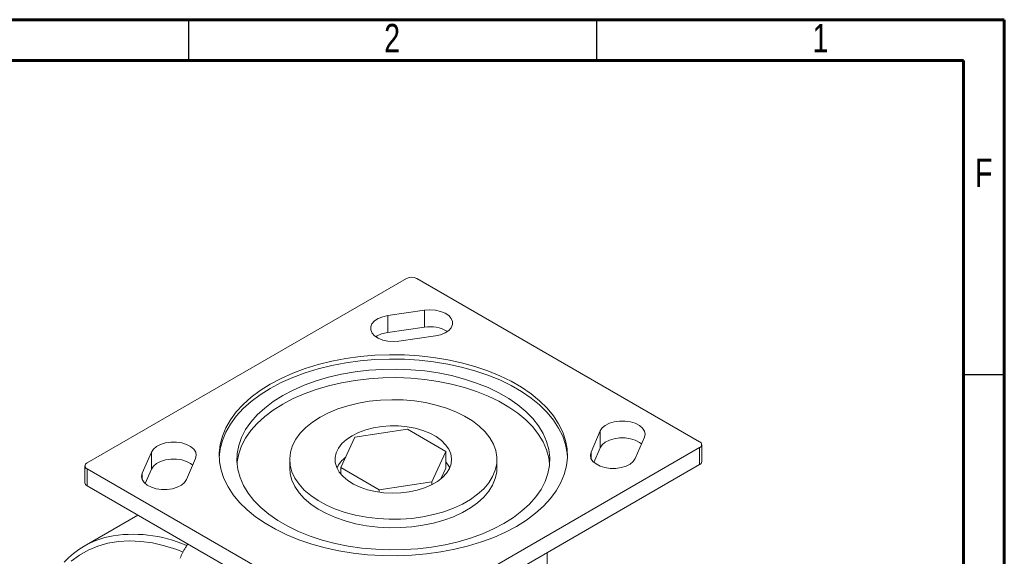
# Model space of a CAD drawing. Header units: inches. Extents: x 0.6 to 16.3, y 0.2 to 11.5.
# Tile 53 of 53: x 11.6 to 16.3, y 8.9 to 11.5. Entities that reach past the tile are written whole.
import ezdxf

# ---------------------------------------------------------------- set-up
doc = ezdxf.new("R2010")
doc.units = ezdxf.units.IN
doc.header["$MEASUREMENT"] = 0
doc.styles.add('SLDTEXTSTYLE0', font='TXT', dxfattribs={"width": 0.75})

msp = doc.modelspace()

# ---------------------------------------------------------------- linework, layer by layer
at = {"color": 7, "linetype": 'Continuous', "lineweight": 60}
for p, q in [((0.59055118, 11.49606299), (16.33858268, 11.49606299)), ((16.33858268, 11.49606299), (16.33858268, 0.19685039)), ((0.78740157, 11.2992126), (16.14173228, 11.2992126)), ((16.14173228, 11.2992126), (16.14173228, 0.39370079))]:
    msp.add_line(p, q, dxfattribs=at)
at = {"color": 7, "linetype": 'Continuous', "lineweight": 30}
for p, q in [((12.4015748, 11.49606299), (12.4015748, 11.2992126)), ((14.37007874, 11.49606299), (14.37007874, 11.2992126)), ((16.33858268, 9.78346457), (16.14173228, 9.78346457))]:
    msp.add_line(p, q, dxfattribs=at)
at = {"color": 7, "linetype": 'Continuous', "lineweight": 15}
for p, q in [((13.45403401, 10.24803233), (11.91254123, 9.35814749)), ((14.86824757, 9.4601985), (13.50353149, 10.24803233)), ((13.54049218, 10.09431034), (13.36371548, 10.06879759)), ((13.54049218, 10.09431034), (13.54049218, 10.01265626)), ((13.36371548, 10.06879759), (13.36371548, 9.98714351)), ((13.54049218, 10.01265626), (13.36371548, 9.98714351)), ((13.41707332, 9.94558629), (13.59385001, 9.97109904)), ((13.4583344, 9.52084683), (13.20477887, 9.4816259)), ((13.64394993, 9.41369326), (13.4583344, 9.52084683)), ((14.38853307, 9.51233828), (14.3443389, 9.41028727)), ((14.38853307, 9.51233828), (14.38853307, 9.4306842)), ((13.20477887, 9.4816259), (13.13683887, 9.33525141)), ((14.55777025, 9.37948444), (14.60196442, 9.48153546)), ((12.22301855, 9.41028727), (12.17882438, 9.30823625)), ((12.22301855, 9.41028727), (12.22301855, 9.32863319)), ((13.32675479, 8.54173938), (14.86824757, 9.43162422)), ((13.57600993, 9.26731877), (13.64394993, 9.41369326)), ((13.64394993, 9.41369326), (13.64394993, 9.33203918)), ((14.3443389, 9.41028727), (14.3443389, 9.37948444)), ((14.38853307, 9.4306842), (14.35826212, 9.36078402)), ((14.86824757, 9.43162422), (14.86824757, 9.34997014)), ((14.87849884, 9.36425728), (14.87849884, 9.44591136)), ((14.87849884, 9.36425728), (14.87849884, 9.44591136)), ((12.39225573, 9.27743343), (12.4364499, 9.37948444)), ((12.8903944, 9.37447233), (12.8903944, 9.33364529)), ((12.8903944, 9.37447233), (12.8903944, 9.33364529)), ((13.8903944, 9.33364529), (13.8903944, 9.37447233)), ((13.8903944, 9.33364529), (13.8903944, 9.37447233)), ((11.90228996, 9.34386035), (11.90228996, 9.26220627)), ((11.90228996, 9.34386035), (11.90228996, 9.26220627)), ((11.91254123, 9.32957321), (13.27725732, 8.54173938)), ((11.91254123, 9.32957321), (11.91254123, 9.24791912)), ((12.22301855, 9.32863319), (12.19274761, 9.25873301)), ((13.13683887, 9.33525141), (13.3224544, 9.22809784)), ((13.13683887, 9.33525141), (13.13683887, 9.30421579)), ((13.32675479, 8.4600853), (14.86824757, 9.34997014)), ((13.62019803, 9.2808665), (13.64394993, 9.33203918)), ((12.17882438, 9.30823625), (12.17882438, 9.27743343)), ((13.3224544, 9.22809784), (13.57600993, 9.26731877)), ((13.57600993, 9.26731877), (13.57600993, 9.25249042)), ((11.91254123, 9.24791912), (13.27725732, 8.4600853)), ((13.3224544, 9.22809784), (13.3224544, 9.21691856)), ((12.15818885, 9.10610977), (11.89923939, 8.95662142)), ((14.13285652, 8.86674825), (14.13285652, 8.92543792))]:
    msp.add_line(p, q, dxfattribs=at)
at = {"color": 7, "linetype": 'Continuous', "lineweight": 15, "flags": 128}
for points in [[(13.59385001, 9.97109904), (13.61861351, 9.97657499), (13.64038735, 9.98531299), (13.65790613, 9.99680523), (13.67015173, 10.01038381), (13.67641246, 10.0252596), (13.67632448, 10.04056807), (13.6698929, 10.05541955), (13.65749151, 10.06895093), (13.63984102, 10.0803758), (13.61796722, 10.08903021), (13.59314133, 10.09441118), (13.56680615, 10.09620599), (13.54049218, 10.09431034)], [(13.59385001, 9.97109904), (13.61861351, 9.97657499), (13.64038735, 9.98531299), (13.65790613, 9.99680523), (13.67015173, 10.01038381), (13.67641246, 10.0252596), (13.67632448, 10.04056807), (13.6698929, 10.05541955), (13.65749151, 10.06895093), (13.63984102, 10.0803758), (13.61796722, 10.08903021), (13.59314133, 10.09441118), (13.56680615, 10.09620599), (13.54049218, 10.09431034)], [(13.36371548, 10.06879759), (13.33895199, 10.06332164), (13.31717814, 10.05458364), (13.29965936, 10.0430914), (13.28741377, 10.02951282), (13.28115304, 10.01463703), (13.28124101, 9.99932856), (13.28767259, 9.98447708), (13.30007399, 9.9709457), (13.31772447, 9.95952083), (13.33959828, 9.95086642), (13.36442416, 9.94548545), (13.39075935, 9.94369064), (13.41707332, 9.94558629)], [(13.36371548, 10.06879759), (13.33895199, 10.06332164), (13.31717814, 10.05458364), (13.29965936, 10.0430914), (13.28741377, 10.02951282), (13.28115304, 10.01463703), (13.28124101, 9.99932856), (13.28767259, 9.98447708), (13.30007399, 9.9709457), (13.31772447, 9.95952083), (13.33959828, 9.95086642), (13.36442416, 9.94548545), (13.39075935, 9.94369064), (13.41707332, 9.94558629)], [(12.7964247, 9.73777726), (12.74819234, 9.70746277), (12.70458705, 9.67489615), (12.66592302, 9.64031205), (12.63247883, 9.60395966), (12.60449543, 9.56610088), (12.58217445, 9.52700849), (12.56567672, 9.48696415), (12.5551211, 9.44625639), (12.55058364, 9.4051785), (12.55209703, 9.36402646), (12.55965038, 9.32309675), (12.57318926, 9.28268429), (12.59261612, 9.24308025), (12.61779099, 9.20456996), (12.64853248, 9.16743091), (12.68461911, 9.13193067), (12.72579086, 9.09832504), (12.7717511, 9.06685613), (12.82216868, 9.03775068), (12.87668034, 9.0112184), (12.93489331, 8.98745045), (12.99638819, 8.96661809), (13.06072189, 8.9488714), (13.12743088, 8.93433826), (13.19603453, 8.92312337), (13.26603856, 8.91530754), (13.33693856, 8.91094709), (13.40822372, 8.91007342), (13.47938042, 8.91269284), (13.54989597, 8.91878647), (13.61926231, 8.92831041), (13.68697965, 8.94119604), (13.75256009, 8.95735051), (13.81553111, 8.97665743), (13.87543902, 8.9989777), (13.93185216, 9.0241505), (13.9843641, 9.05199445), (14.03259646, 9.08230894), (14.07620175, 9.11487556), (14.11486578, 9.14945966), (14.14830997, 9.18581205), (14.17629337, 9.22367083), (14.19861435, 9.26276322), (14.21511208, 9.30280756), (14.2256677, 9.34351532), (14.23020516, 9.38459321), (14.22869177, 9.42574525), (14.22113842, 9.46667496), (14.20759954, 9.50708742), (14.18817268, 9.54669146), (14.16299781, 9.58520175), (14.13225632, 9.6223408), (14.09616969, 9.65784103), (14.05499794, 9.69144667), (14.0090377, 9.72291558), (13.95862012, 9.75202103), (13.90410846, 9.77855331), (13.84589549, 9.80232126), (13.78440061, 9.82315362), (13.72006691, 9.84090031), (13.65335792, 9.85543345), (13.58475427, 9.86664834), (13.51475024, 9.87446417), (13.44385024, 9.87882462), (13.37256508, 9.87969829), (13.30140838, 9.87707887), (13.23089283, 9.87098524), (13.16152649, 9.8614613), (13.09380915, 9.84857567), (13.02822871, 9.8324212), (12.96525769, 9.81311428), (12.90534978, 9.79079401), (12.84893664, 9.76562121), (12.7964247, 9.73777726)], [(12.7964247, 9.73777726), (12.74819234, 9.70746277), (12.70458705, 9.67489615), (12.66592302, 9.64031205), (12.63247883, 9.60395966), (12.60449543, 9.56610088), (12.58217445, 9.52700849), (12.56567672, 9.48696415), (12.5551211, 9.44625639), (12.55058364, 9.4051785), (12.55209703, 9.36402646), (12.55965038, 9.32309675), (12.57318926, 9.28268429), (12.59261612, 9.24308025), (12.61779099, 9.20456996), (12.64853248, 9.16743091), (12.68461911, 9.13193067), (12.72579086, 9.09832504), (12.7717511, 9.06685613), (12.82216868, 9.03775068), (12.87668034, 9.0112184), (12.93489331, 8.98745045), (12.99638819, 8.96661809), (13.06072189, 8.9488714), (13.12743088, 8.93433826), (13.19603453, 8.92312337), (13.26603856, 8.91530754), (13.33693856, 8.91094709), (13.40822372, 8.91007342), (13.47938042, 8.91269284), (13.54989597, 8.91878647), (13.61926231, 8.92831041), (13.68697965, 8.94119604), (13.75256009, 8.95735051), (13.81553111, 8.97665743), (13.87543902, 8.9989777), (13.93185216, 9.0241505), (13.9843641, 9.05199445), (14.03259646, 9.08230894), (14.07620175, 9.11487556), (14.11486578, 9.14945966), (14.14830997, 9.18581205), (14.17629337, 9.22367083), (14.19861435, 9.26276322), (14.21511208, 9.30280756), (14.2256677, 9.34351532), (14.23020516, 9.38459321), (14.22869177, 9.42574525), (14.22113842, 9.46667496), (14.20759954, 9.50708742), (14.18817268, 9.54669146), (14.16299781, 9.58520175), (14.13225632, 9.6223408), (14.09616969, 9.65784103), (14.05499794, 9.69144667), (14.0090377, 9.72291558), (13.95862012, 9.75202103), (13.90410846, 9.77855331), (13.84589549, 9.80232126), (13.78440061, 9.82315362), (13.72006691, 9.84090031), (13.65335792, 9.85543345), (13.58475427, 9.86664834), (13.51475024, 9.87446417), (13.44385024, 9.87882462), (13.37256508, 9.87969829), (13.30140838, 9.87707887), (13.23089283, 9.87098524), (13.16152649, 9.8614613), (13.09380915, 9.84857567), (13.02822871, 9.8324212), (12.96525769, 9.81311428), (12.90534978, 9.79079401), (12.84893664, 9.76562121), (12.7964247, 9.73777726)], [(14.23020831, 9.38467909), (14.22869177, 9.40533173), (14.22113842, 9.44626144), (14.20759954, 9.4866739), (14.18817268, 9.52627794), (14.16299781, 9.56478823), (14.13225632, 9.60192728), (14.09616969, 9.63742751), (14.05499794, 9.67103315), (14.0090377, 9.70250206), (13.95862012, 9.73160751), (13.90410846, 9.75813979), (13.84589549, 9.78190774), (13.78440061, 9.8027401), (13.72006691, 9.82048679), (13.65335792, 9.83501993), (13.58475427, 9.84623482), (13.51475024, 9.85405065), (13.44385024, 9.8584111), (13.37256508, 9.85928477), (13.30140838, 9.85666535), (13.23089283, 9.85057172), (13.16152649, 9.84104778), (13.09380915, 9.82816215), (13.02822871, 9.81200768), (12.96525769, 9.79270076), (12.90534978, 9.77038049), (12.84893664, 9.74520769), (12.7964247, 9.71736374)], [(14.23020831, 9.38467909), (14.22869177, 9.40533173), (14.22113842, 9.44626144), (14.20759954, 9.4866739), (14.18817268, 9.52627794), (14.16299781, 9.56478823), (14.13225632, 9.60192728), (14.09616969, 9.63742751), (14.05499794, 9.67103315), (14.0090377, 9.70250206), (13.95862012, 9.73160751), (13.90410846, 9.75813979), (13.84589549, 9.78190774), (13.78440061, 9.8027401), (13.72006691, 9.82048679), (13.65335792, 9.83501993), (13.58475427, 9.84623482), (13.51475024, 9.85405065), (13.44385024, 9.8584111), (13.37256508, 9.85928477), (13.30140838, 9.85666535), (13.23089283, 9.85057172), (13.16152649, 9.84104778), (13.09380915, 9.82816215), (13.02822871, 9.81200768), (12.96525769, 9.79270076), (12.90534978, 9.77038049), (12.84893664, 9.74520769), (12.7964247, 9.71736374)], [(12.85652878, 9.6826664), (12.81082262, 9.6537994), (12.76978283, 9.62268342), (12.73373984, 9.58956899), (12.70298385, 9.55472273), (12.67776249, 9.5184252), (12.65827881, 9.48096864), (12.6446897, 9.44265464), (12.63710457, 9.40379168), (12.63558448, 9.36469265), (12.64014168, 9.32567237), (12.65073947, 9.28704499), (12.66729253, 9.24912153), (12.68966758, 9.21220732), (12.71768447, 9.17659957), (12.75111763, 9.14258497), (12.78969787, 9.1104374), (12.83311456, 9.08041568), (12.88101814, 9.05276153), (12.93302292, 9.02769761), (12.98871018, 9.00542571), (13.04763157, 8.98612516), (13.10931269, 8.96995135), (13.17325691, 8.95703451), (13.23894939, 8.94747863), (13.30586122, 8.94136066), (13.37345366, 8.93872984), (13.4411825, 8.93960737), (13.50850242, 8.94398618), (13.57487141, 8.951831), (13.63975509, 8.96307869), (13.70263107, 8.97763867), (13.7629931, 8.99539373), (13.82035519, 9.0162009), (13.87425549, 9.03989267), (13.92426002, 9.06627827), (13.96996618, 9.09514527), (14.01100597, 9.12626125), (14.04704896, 9.15937568), (14.07780495, 9.19422194), (14.10302631, 9.23051947), (14.12250999, 9.26797603), (14.1360991, 9.30629003), (14.14368423, 9.34515299), (14.14520432, 9.38425201), (14.14064712, 9.4232723), (14.13004933, 9.46189968), (14.11349627, 9.49982314), (14.09112122, 9.53673735), (14.06310433, 9.5723451), (14.02967117, 9.6063597), (13.99109093, 9.63850727), (13.94767424, 9.66852899), (13.89977066, 9.69618314), (13.84776588, 9.72124706), (13.79207862, 9.74351896), (13.73315723, 9.76281951), (13.67147611, 9.77899332), (13.60753189, 9.79191016), (13.54183941, 9.80146603), (13.47492758, 9.80758401), (13.40733514, 9.81021482), (13.3396063, 9.8093373), (13.27228638, 9.80495849), (13.20591739, 9.79711367), (13.14103371, 9.78586598), (13.07815773, 9.771306), (13.0177957, 9.75355094), (12.96043361, 9.73274377), (12.90653331, 9.709052), (12.85652878, 9.6826664)], [(12.85652878, 9.6826664), (12.81082262, 9.6537994), (12.76978283, 9.62268342), (12.73373984, 9.58956899), (12.70298385, 9.55472273), (12.67776249, 9.5184252), (12.65827881, 9.48096864), (12.6446897, 9.44265464), (12.63710457, 9.40379168), (12.63558448, 9.36469265), (12.64014168, 9.32567237), (12.65073947, 9.28704499), (12.66729253, 9.24912153), (12.68966758, 9.21220732), (12.71768447, 9.17659957), (12.75111763, 9.14258497), (12.78969787, 9.1104374), (12.83311456, 9.08041568), (12.88101814, 9.05276153), (12.93302292, 9.02769761), (12.98871018, 9.00542571), (13.04763157, 8.98612516), (13.10931269, 8.96995135), (13.17325691, 8.95703451), (13.23894939, 8.94747863), (13.30586122, 8.94136066), (13.37345366, 8.93872984), (13.4411825, 8.93960737), (13.50850242, 8.94398618), (13.57487141, 8.951831), (13.63975509, 8.96307869), (13.70263107, 8.97763867), (13.7629931, 8.99539373), (13.82035519, 9.0162009), (13.87425549, 9.03989267), (13.92426002, 9.06627827), (13.96996618, 9.09514527), (14.01100597, 9.12626125), (14.04704896, 9.15937568), (14.07780495, 9.19422194), (14.10302631, 9.23051947), (14.12250999, 9.26797603), (14.1360991, 9.30629003), (14.14368423, 9.34515299), (14.14520432, 9.38425201), (14.14064712, 9.4232723), (14.13004933, 9.46189968), (14.11349627, 9.49982314), (14.09112122, 9.53673735), (14.06310433, 9.5723451), (14.02967117, 9.6063597), (13.99109093, 9.63850727), (13.94767424, 9.66852899), (13.89977066, 9.69618314), (13.84776588, 9.72124706), (13.79207862, 9.74351896), (13.73315723, 9.76281951), (13.67147611, 9.77899332), (13.60753189, 9.79191016), (13.54183941, 9.80146603), (13.47492758, 9.80758401), (13.40733514, 9.81021482), (13.3396063, 9.8093373), (13.27228638, 9.80495849), (13.20591739, 9.79711367), (13.14103371, 9.78586598), (13.07815773, 9.771306), (13.0177957, 9.75355094), (12.96043361, 9.73274377), (12.90653331, 9.709052), (12.85652878, 9.6826664)], [(14.14456586, 9.35405881), (14.14064712, 9.38244526), (14.13004933, 9.42107264), (14.11349627, 9.4589961), (14.09112122, 9.49591031), (14.06310433, 9.53151806), (14.02967117, 9.56553266), (13.99109093, 9.59768023), (13.94767424, 9.62770195), (13.89977066, 9.6553561), (13.84776588, 9.68042002), (13.79207862, 9.70269192), (13.73315723, 9.72199247), (13.67147611, 9.73816627), (13.60753189, 9.75108312), (13.54183941, 9.76063899), (13.47492758, 9.76675697), (13.40733514, 9.76938778), (13.3396063, 9.76851026), (13.27228638, 9.76413145), (13.20591739, 9.75628663), (13.14103371, 9.74503894), (13.07815773, 9.73047896), (13.0177957, 9.7127239), (12.96043361, 9.69191673), (12.90653331, 9.66822496), (12.85652878, 9.64183936)], [(14.14456586, 9.35405881), (14.14064712, 9.38244526), (14.13004933, 9.42107264), (14.11349627, 9.4589961), (14.09112122, 9.49591031), (14.06310433, 9.53151806), (14.02967117, 9.56553266), (13.99109093, 9.59768023), (13.94767424, 9.62770195), (13.89977066, 9.6553561), (13.84776588, 9.68042002), (13.79207862, 9.70269192), (13.73315723, 9.72199247), (13.67147611, 9.73816627), (13.60753189, 9.75108312), (13.54183941, 9.76063899), (13.47492758, 9.76675697), (13.40733514, 9.76938778), (13.3396063, 9.76851026), (13.27228638, 9.76413145), (13.20591739, 9.75628663), (13.14103371, 9.74503894), (13.07815773, 9.73047896), (13.0177957, 9.7127239), (12.96043361, 9.69191673), (12.90653331, 9.66822496), (12.85652878, 9.64183936)], [(12.7964247, 9.71736374), (12.74819234, 9.68704925), (12.70458705, 9.65448263), (12.66592302, 9.61989853), (12.63247883, 9.58354614), (12.60449543, 9.54568736), (12.58217445, 9.50659497), (12.56567672, 9.46655063), (12.5551211, 9.42584287), (12.55058364, 9.38476498), (12.55058049, 9.38467909)], [(12.7964247, 9.71736374), (12.74819234, 9.68704925), (12.70458705, 9.65448263), (12.66592302, 9.61989853), (12.63247883, 9.58354614), (12.60449543, 9.54568736), (12.58217445, 9.50659497), (12.56567672, 9.46655063), (12.5551211, 9.42584287), (12.55058364, 9.38476498), (12.55058049, 9.38467909)], [(13.03684101, 9.57857436), (13.00009306, 9.5548827), (12.96808284, 9.5290011), (12.94119891, 9.50124373), (12.9197676, 9.47194753), (12.90404907, 9.44146811), (12.89423411, 9.41017545), (12.89044186, 9.37844941), (12.89271836, 9.34667509), (12.90103598, 9.31523819), (12.91529374, 9.28452031), (12.93531858, 9.25489433), (12.96086742, 9.22671986), (12.99163014, 9.20033891), (13.02723332, 9.1760717), (13.06724478, 9.15421281), (13.11117884, 9.13502757), (13.1585022, 9.11874886), (13.20864041, 9.10557429), (13.26098488, 9.09566378), (13.3149002, 9.08913763), (13.36973191, 9.08607505), (13.42481444, 9.08651323), (13.47947916, 9.09044684), (13.53306251, 9.09782813), (13.58491406, 9.10856751), (13.63440441, 9.12253462), (13.68093281, 9.1395599), (13.72393446, 9.15943671), (13.76288739, 9.18192376), (13.79731876, 9.20674808), (13.82681062, 9.23360835), (13.85100497, 9.26217852), (13.86960814, 9.29211179), (13.8823943, 9.3230448), (13.88920825, 9.35460207), (13.88996728, 9.38640053), (13.88466217, 9.41805421), (13.87335731, 9.44917886), (13.85618994, 9.47939668), (13.83336845, 9.50834085), (13.80516985, 9.53566005), (13.77193643, 9.56102264), (13.73407162, 9.58412076), (13.69203503, 9.60467404), (13.64633692, 9.62243298), (13.59753203, 9.63718201), (13.54621276, 9.64874211), (13.49300207, 9.65697294), (13.43854586, 9.66177459), (13.38350516, 9.66308879), (13.32854808, 9.66089957), (13.27434174, 9.65523352), (13.22154412, 9.6461594), (13.17079611, 9.63378737), (13.12271372, 9.61826761), (13.07788062, 9.5997885), (13.03684101, 9.57857436)], [(13.03684101, 9.57857436), (13.00009306, 9.5548827), (12.96808284, 9.5290011), (12.94119891, 9.50124373), (12.9197676, 9.47194753), (12.90404907, 9.44146811), (12.89423411, 9.41017545), (12.89044186, 9.37844941), (12.89271836, 9.34667509), (12.90103598, 9.31523819), (12.91529374, 9.28452031), (12.93531858, 9.25489433), (12.96086742, 9.22671986), (12.99163014, 9.20033891), (13.02723332, 9.1760717), (13.06724478, 9.15421281), (13.11117884, 9.13502757), (13.1585022, 9.11874886), (13.20864041, 9.10557429), (13.26098488, 9.09566378), (13.3149002, 9.08913763), (13.36973191, 9.08607505), (13.42481444, 9.08651323), (13.47947916, 9.09044684), (13.53306251, 9.09782813), (13.58491406, 9.10856751), (13.63440441, 9.12253462), (13.68093281, 9.1395599), (13.72393446, 9.15943671), (13.76288739, 9.18192376), (13.79731876, 9.20674808), (13.82681062, 9.23360835), (13.85100497, 9.26217852), (13.86960814, 9.29211179), (13.8823943, 9.3230448), (13.88920825, 9.35460207), (13.88996728, 9.38640053), (13.88466217, 9.41805421), (13.87335731, 9.44917886), (13.85618994, 9.47939668), (13.83336845, 9.50834085), (13.80516985, 9.53566005), (13.77193643, 9.56102264), (13.73407162, 9.58412076), (13.69203503, 9.60467404), (13.64633692, 9.62243298), (13.59753203, 9.63718201), (13.54621276, 9.64874211), (13.49300207, 9.65697294), (13.43854586, 9.66177459), (13.38350516, 9.66308879), (13.32854808, 9.66089957), (13.27434174, 9.65523352), (13.22154412, 9.6461594), (13.17079611, 9.63378737), (13.12271372, 9.61826761), (13.07788062, 9.5997885), (13.03684101, 9.57857436)], [(12.85652878, 9.64183936), (12.81082262, 9.61297235), (12.76978283, 9.58185638), (12.73373984, 9.54874195), (12.70298385, 9.51389569), (12.67776249, 9.47759816), (12.65827881, 9.4401416), (12.6446897, 9.4018276), (12.63710457, 9.36296464), (12.63622294, 9.35405881)], [(12.85652878, 9.64183936), (12.81082262, 9.61297235), (12.76978283, 9.58185638), (12.73373984, 9.54874195), (12.70298385, 9.51389569), (12.67776249, 9.47759816), (12.65827881, 9.4401416), (12.6446897, 9.4018276), (12.63710457, 9.36296464), (12.63622294, 9.35405881)], [(14.60196442, 9.48153546), (14.60524814, 9.49672619), (14.60213909, 9.51192917), (14.59281797, 9.52626085), (14.57782648, 9.53888832), (14.55803587, 9.54907773), (14.5345963, 9.55623691), (14.50886999, 9.55994978), (14.48235207, 9.56000057), (14.45658365, 9.55638632), (14.43306231, 9.54931709), (14.41315502, 9.53920371), (14.39801872, 9.52663394), (14.38853307, 9.51233828)], [(14.60196442, 9.48153546), (14.60524814, 9.49672619), (14.60213909, 9.51192917), (14.59281797, 9.52626085), (14.57782648, 9.53888832), (14.55803587, 9.54907773), (14.5345963, 9.55623691), (14.50886999, 9.55994978), (14.48235207, 9.56000057), (14.45658365, 9.55638632), (14.43306231, 9.54931709), (14.41315502, 9.53920371), (14.39801872, 9.52663394), (14.38853307, 9.51233828)], [(13.19152062, 9.48927973), (13.16468369, 9.47134018), (13.14265739, 9.45133605), (13.12591118, 9.42969372), (13.11480196, 9.40687443), (13.10956652, 9.38336455), (13.11031644, 9.35966515), (13.11703574, 9.33628134), (13.1295812, 9.3137115), (13.14768544, 9.29243668), (13.1709626, 9.2729103), (13.19891657, 9.25554854), (13.23095156, 9.24072143), (13.26638479, 9.228745), (13.30446107, 9.21987448), (13.34436888, 9.21429896), (13.38525763, 9.21213725), (13.42625587, 9.21343543), (13.46648979, 9.21816583), (13.50510186, 9.22622764), (13.54126914, 9.23744902), (13.57422079, 9.25159082), (13.6032545, 9.26835162), (13.62775146, 9.2873742), (13.64718957, 9.30825313), (13.66115454, 9.3305434), (13.66934873, 9.35376995), (13.67159749, 9.37743773), (13.66785289, 9.4010423), (13.65819475, 9.42408059), (13.6428289, 9.44606156), (13.62208286, 9.46651673), (13.59639878, 9.48501013), (13.56632407, 9.50114762), (13.53249972, 9.51458524), (13.49564665, 9.52503659), (13.45655031, 9.53227893), (13.41604397, 9.5361579), (13.37499096, 9.53659082), (13.33426624, 9.53356846), (13.29473779, 9.52715525), (13.2572481, 9.51748787), (13.2225962, 9.50477236), (13.19152062, 9.48927973)], [(13.19152062, 9.48927973), (13.16468369, 9.47134018), (13.14265739, 9.45133605), (13.12591118, 9.42969372), (13.11480196, 9.40687443), (13.10956652, 9.38336455), (13.11031644, 9.35966515), (13.11703574, 9.33628134), (13.1295812, 9.3137115), (13.14768544, 9.29243668), (13.1709626, 9.2729103), (13.19891657, 9.25554854), (13.23095156, 9.24072143), (13.26638479, 9.228745), (13.30446107, 9.21987448), (13.34436888, 9.21429896), (13.38525763, 9.21213725), (13.42625587, 9.21343543), (13.46648979, 9.21816583), (13.50510186, 9.22622764), (13.54126914, 9.23744902), (13.57422079, 9.25159082), (13.6032545, 9.26835162), (13.62775146, 9.2873742), (13.64718957, 9.30825313), (13.66115454, 9.3305434), (13.66934873, 9.35376995), (13.67159749, 9.37743773), (13.66785289, 9.4010423), (13.65819475, 9.42408059), (13.6428289, 9.44606156), (13.62208286, 9.46651673), (13.59639878, 9.48501013), (13.56632407, 9.50114762), (13.53249972, 9.51458524), (13.49564665, 9.52503659), (13.45655031, 9.53227893), (13.41604397, 9.5361579), (13.37499096, 9.53659082), (13.33426624, 9.53356846), (13.29473779, 9.52715525), (13.2572481, 9.51748787), (13.2225962, 9.50477236), (13.19152062, 9.48927973)], [(12.4364499, 9.37948444), (12.43973362, 9.39467518), (12.43662458, 9.40987815), (12.42730345, 9.42420983), (12.41231196, 9.43683731), (12.39252135, 9.44702672), (12.36908178, 9.45418589), (12.34335547, 9.45789876), (12.31683755, 9.45794955), (12.29106914, 9.45433531), (12.26754779, 9.44726608), (12.2476405, 9.4371527), (12.2325042, 9.42458293), (12.22301855, 9.41028727)], [(12.4364499, 9.37948444), (12.43973362, 9.39467518), (12.43662458, 9.40987815), (12.42730345, 9.42420983), (12.41231196, 9.43683731), (12.39252135, 9.44702672), (12.36908178, 9.45418589), (12.34335547, 9.45789876), (12.31683755, 9.45794955), (12.29106914, 9.45433531), (12.26754779, 9.44726608), (12.2476405, 9.4371527), (12.2325042, 9.42458293), (12.22301855, 9.41028727)], [(14.58804119, 9.44938462), (14.57782648, 9.45723424), (14.55803587, 9.46742365), (14.5345963, 9.47458283), (14.50886999, 9.4782957), (14.48235207, 9.47834649), (14.45658365, 9.47473224), (14.43306231, 9.46766301), (14.41315502, 9.45754963), (14.39801872, 9.44497986), (14.38853307, 9.4306842)], [(14.58804119, 9.44938462), (14.57782648, 9.45723424), (14.55803587, 9.46742365), (14.5345963, 9.47458283), (14.50886999, 9.4782957), (14.48235207, 9.47834649), (14.45658365, 9.47473224), (14.43306231, 9.46766301), (14.41315502, 9.45754963), (14.39801872, 9.44497986), (14.38853307, 9.4306842)], [(14.3443389, 9.41028727), (14.34105518, 9.39509653), (14.34416422, 9.37989356), (14.35348535, 9.36556188), (14.36847684, 9.3529344), (14.38826745, 9.34274499), (14.41170702, 9.33558582), (14.43743333, 9.33187295), (14.46395125, 9.33182216), (14.48971967, 9.3354364), (14.51324101, 9.34250563), (14.5331483, 9.35261901), (14.5482846, 9.36518878), (14.55777025, 9.37948444)], [(14.3443389, 9.41028727), (14.34105518, 9.39509653), (14.34416422, 9.37989356), (14.35348535, 9.36556188), (14.36847684, 9.3529344), (14.38826745, 9.34274499), (14.41170702, 9.33558582), (14.43743333, 9.33187295), (14.46395125, 9.33182216), (14.48971967, 9.3354364), (14.51324101, 9.34250563), (14.5331483, 9.35261901), (14.5482846, 9.36518878), (14.55777025, 9.37948444)], [(12.42252668, 9.34733361), (12.41231196, 9.35518323), (12.39252135, 9.36537264), (12.36908178, 9.37253181), (12.34335547, 9.37624468), (12.31683755, 9.37629547), (12.29106914, 9.37268123), (12.26754779, 9.365612), (12.2476405, 9.35549862), (12.2325042, 9.34292885), (12.22301855, 9.32863319)], [(12.42252668, 9.34733361), (12.41231196, 9.35518323), (12.39252135, 9.36537264), (12.36908178, 9.37253181), (12.34335547, 9.37624468), (12.31683755, 9.37629547), (12.29106914, 9.37268123), (12.26754779, 9.365612), (12.2476405, 9.35549862), (12.2325042, 9.34292885), (12.22301855, 9.32863319)], [(13.66260744, 9.33364529), (13.65819475, 9.34242651), (13.64394993, 9.3630748)], [(13.66260744, 9.33364529), (13.65819475, 9.34242651), (13.64394993, 9.3630748)], [(12.8903944, 9.33364529), (12.89271836, 9.30584805), (12.90103598, 9.27441115), (12.91529374, 9.24369327), (12.93531858, 9.21406729), (12.96086742, 9.18589282), (12.99163014, 9.15951187), (13.02723332, 9.13524466), (13.06724478, 9.11338577), (13.11117884, 9.09420053), (13.1585022, 9.07792182), (13.20864041, 9.06474725), (13.26098488, 9.05483674), (13.3149002, 9.04831059), (13.36973191, 9.04524801), (13.42481444, 9.04568619), (13.47947916, 9.0496198), (13.53306251, 9.05700109), (13.58491406, 9.06774047), (13.63440441, 9.08170757), (13.68093281, 9.09873286), (13.72393446, 9.11860967), (13.76288739, 9.14109672), (13.79731876, 9.16592104), (13.82681062, 9.19278131), (13.85100497, 9.22135148), (13.86960814, 9.25128475), (13.8823943, 9.28221776), (13.88920825, 9.31377503), (13.8903944, 9.33364529)], [(12.8903944, 9.33364529), (12.89271836, 9.30584805), (12.90103598, 9.27441115), (12.91529374, 9.24369327), (12.93531858, 9.21406729), (12.96086742, 9.18589282), (12.99163014, 9.15951187), (13.02723332, 9.13524466), (13.06724478, 9.11338577), (13.11117884, 9.09420053), (13.1585022, 9.07792182), (13.20864041, 9.06474725), (13.26098488, 9.05483674), (13.3149002, 9.04831059), (13.36973191, 9.04524801), (13.42481444, 9.04568619), (13.47947916, 9.0496198), (13.53306251, 9.05700109), (13.58491406, 9.06774047), (13.63440441, 9.08170757), (13.68093281, 9.09873286), (13.72393446, 9.11860967), (13.76288739, 9.14109672), (13.79731876, 9.16592104), (13.82681062, 9.19278131), (13.85100497, 9.22135148), (13.86960814, 9.25128475), (13.8823943, 9.28221776), (13.88920825, 9.31377503), (13.8903944, 9.33364529)], [(12.17882438, 9.30823625), (12.17554066, 9.29304552), (12.17864971, 9.27784254), (12.18797083, 9.26351086), (12.20296232, 9.25088339), (12.22275293, 9.24069398), (12.2461925, 9.2335348), (12.27191881, 9.22982193), (12.29843673, 9.22977114), (12.32420515, 9.23338539), (12.34772649, 9.24045462), (12.36763378, 9.250568), (12.38277008, 9.26313777), (12.39225573, 9.27743343)], [(12.17882438, 9.30823625), (12.17554066, 9.29304552), (12.17864971, 9.27784254), (12.18797083, 9.26351086), (12.20296232, 9.25088339), (12.22275293, 9.24069398), (12.2461925, 9.2335348), (12.27191881, 9.22982193), (12.29843673, 9.22977114), (12.32420515, 9.23338539), (12.34772649, 9.24045462), (12.36763378, 9.250568), (12.38277008, 9.26313777), (12.39225573, 9.27743343)], [(12.37561134, 8.92819713), (12.34495154, 8.93983171), (12.28598192, 8.95846635), (12.2280867, 8.97176816), (12.17154792, 8.97967232), (12.11664106, 8.98214034), (12.0636336, 8.97916018), (12.0127838, 8.97074638), (11.96433938, 8.9569399), (11.91853637, 8.93780803), (11.87559791, 8.91344397), (11.8357332, 8.88396642)]]:
    msp.add_lwpolyline(points, dxfattribs=at)
at = {"color": 7, "linetype": 'Continuous', "lineweight": 15}
for centre, radius, start, end in [((13.47878275, 10.20026744), 0.05379577, 62.60967224, 117.39032776), ((13.37950044, 9.85325662), 0.13481418, 96.7240032, 122.96596697), ((13.56803874, 9.85321673), 0.16180166, 58.97926409, 99.80229463), ((14.86282513, 9.44591136), 0.01528154, 290.7834208, 69.2165792), ((13.25101335, 9.27033869), 0.14714639, 127.91615157, 154.51792542), ((14.86098284, 9.366004), 0.01760287, 294.37465829, 354.30520075), ((11.91796367, 9.34386035), 0.01528154, 110.7834208, 249.2165792), ((11.91980596, 9.26395299), 0.01760287, 185.69479925, 245.62534171), ((12.11193695, 8.58816966), 0.42532393, 103.28399401, 136.85833186), ((12.13568796, 8.38208958), 0.63181245, 66.04649816, 101.08551546)]:
    msp.add_arc(centre, radius, start, end, dxfattribs=at)
msp.add_open_spline([(12.36170851, 8.89874581), (12.36904207, 8.91517529), (12.37867889, 8.93676483), (12.39503272, 8.96126948), (12.39894141, 8.96712628)], degree=3, knots=[0, 0, 0, 0, 0.76099251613, 1, 1, 1, 1], dxfattribs=at)
msp.add_open_spline([(12.36170851, 8.89874581), (12.36904207, 8.91517529), (12.37867889, 8.93676483), (12.39503272, 8.96126948), (12.39894141, 8.96712628)], degree=3, knots=[0, 0, 0, 0, 0.76099251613, 1, 1, 1, 1], dxfattribs=at)

# ---------------------------------------------------------------- texts
at = {"color": 7, "linetype": 'Continuous', "lineweight": 0, "char_height": 0.13779528, "attachment_point": 2, "style": 'SLDTEXTSTYLE0'}
for s, insert in [('2', (13.38443925, 11.47577021)), ('1', (15.45136838, 11.47577021)), ('F', (16.23872211, 10.82616391))]:
    msp.add_mtext(s, dxfattribs=dict(at, insert=insert))

doc.saveas('drawing.dxf')
